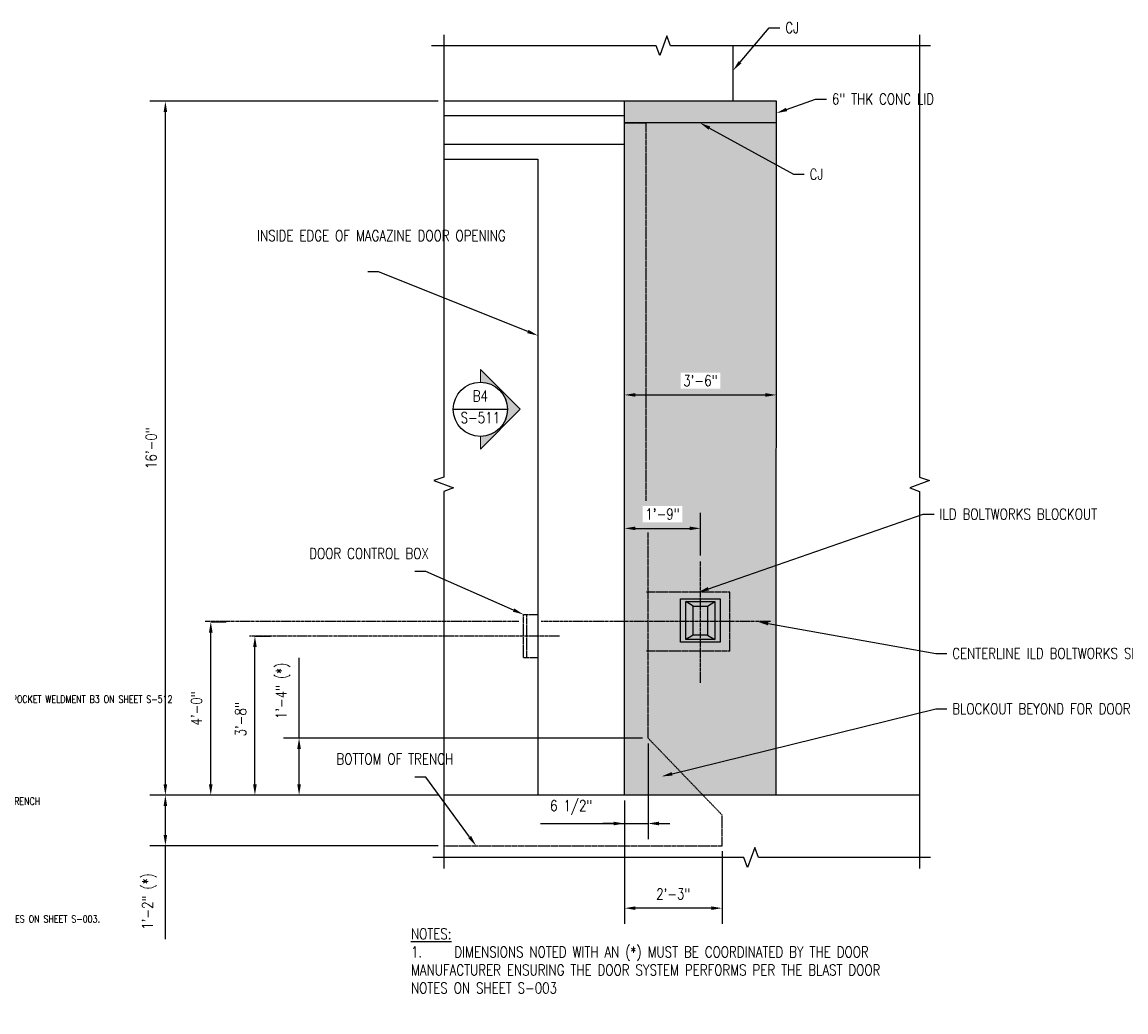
# Model space of a CAD drawing. Header units: inches. Extents: x -364 to 2682, y 0 to 504.
# Tile 12 of 19: x 981 to 1286, y 230 to 504. Entities that reach past the tile are written whole.
import ezdxf
from ezdxf import colors
from ezdxf.entities.mleader import LeaderData, LeaderLine
from ezdxf.enums import TextEntityAlignment as Align
from ezdxf.math import Vec2, Vec3

# ---------------------------------------------------------------- set-up
doc = ezdxf.new("R2010")
doc.units = ezdxf.units.IN
doc.header["$MEASUREMENT"] = 0
doc.linetypes.add('CENTER2', pattern=[1.125, 0.75, -0.125, 0.125, -0.125])
doc.linetypes.add('HIDDEN2', pattern=[0.1875, 0.125, -0.0625])
for name, color, linetype in [('G-ANNO-SYMB', 2, 'Continuous'), ('S-ANNO-DIMS', 1, 'Continuous'), ('S-ANNO-TEXT', 2, 'Continuous'), ('S-DETL-CNTR', 1, 'CENTER2'), ('S-DETL-HIDD', 1, 'HIDDEN2'), ('S-DETL-LW18-020%', 77, 'Continuous'), ('S-DETL-MEDM', 3, 'Continuous'), ('S-DETL-XLIT', 1, 'Continuous')]:
    doc.layers.add(name, color=color, linetype=linetype)
doc.styles.add('Annotative', font='romans.shx', dxfattribs={"width": 0.8, "height": 0.125})
doc.styles.add('ROMANS', font='ROMANS.shx', dxfattribs={"width": 0.8})
doc.dimstyles.new('Annotative', dxfattribs={"dimscale": 0, "dimtxt": 0.125, "dimasz": 0.125, "dimexe": 0.179688, "dimexo": 0.0625, "dimgap": 0.09, "dimtad": 1, "dimdec": 3, "dimzin": 3, "dimdsep": 46, "dimlunit": 4, "dimtxsty": 'Annotative', "dimcen": 0.09, "dimclrt": 2, "dimazin": 2, "dimtfac": 1, "dimtdec": 3, "dimtmove": 1, "dimatfit": 3, "dimfxl": 1, "dimtfill": 1, "dimfrac": 2, "dimtolj": 1, "dimtzin": 0, "dimarcsym": 0})

# ---------------------------------------------------------------- blocks, each defined once
blk = doc.blocks.new('*D14')
at = {"layer": 'S-ANNO-DIMS', "color": 0, "lineweight": -2, "transparency": 16777216}
for p, q in [((1152.46, 306.07), (1053.07, 306.07)), ((1057.38, 293.27), (1057.38, 303.07)), ((1095.92, 290.27), (1053.07, 290.27))]:
    blk.add_line(p, q, dxfattribs=at)
at = {"layer": 'S-ANNO-DIMS', "color": 0, "transparency": 16777216}
for points in [[(1056.88, 303.07), (1057.88, 303.07), (1057.38, 306.07)], [(1056.88, 293.27), (1057.88, 293.27), (1057.38, 290.27)]]:
    blk.add_solid(points, dxfattribs=at)
at = {"layer": 'S-ANNO-DIMS', "color": 2, "transparency": 16777216, "insert": (1052.94, 319.1), "char_height": 3, "width": 62.223, "attachment_point": 5, "rotation": 90, "style": 'Annotative'}
blk.add_mtext('\\A1;1\'-4" (*)', dxfattribs=at)
blk = doc.blocks.new('*D15')
at = {"layer": 'S-ANNO-DIMS', "color": 0, "lineweight": -2, "transparency": 16777216}
for p, q in [((1032.94, 338.27), (1037.25, 338.27)), ((1032.94, 293.27), (1032.94, 335.27)), ((1095.92, 290.27), (1028.62, 290.27))]:
    blk.add_line(p, q, dxfattribs=at)
at = {"layer": 'S-ANNO-DIMS', "color": 0, "transparency": 16777216}
for points in [[(1032.44, 335.27), (1033.44, 335.27), (1032.94, 338.27)], [(1032.44, 293.27), (1033.44, 293.27), (1032.94, 290.27)]]:
    blk.add_solid(points, dxfattribs=at)
at = {"layer": 'S-ANNO-DIMS', "color": 2, "transparency": 16777216, "insert": (1028.99, 314.27), "char_height": 3, "attachment_point": 5, "rotation": 90, "style": 'Annotative', "bg_fill": 3, "box_fill_scale": 1.25, "bg_fill_color": 256, "bg_fill_true_color": 13158600, "bg_fill_transparency": 0}
blk.add_mtext('\\A1;4\'-0"', dxfattribs=at)
blk = doc.blocks.new('*D16')
at = {"layer": 'S-ANNO-DIMS', "color": 0, "lineweight": -2, "transparency": 16777216}
for p, q in [((1095.92, 482.27), (1016.07, 482.27)), ((1020.38, 293.27), (1020.38, 479.27)), ((1095.92, 290.27), (1016.07, 290.27))]:
    blk.add_line(p, q, dxfattribs=at)
at = {"layer": 'S-ANNO-DIMS', "color": 0, "transparency": 16777216}
for points in [[(1019.88, 479.27), (1020.88, 479.27), (1020.38, 482.27)], [(1019.88, 293.27), (1020.88, 293.27), (1020.38, 290.27)]]:
    blk.add_solid(points, dxfattribs=at)
at = {"layer": 'S-ANNO-DIMS', "color": 2, "transparency": 16777216, "insert": (1016.43, 386.27), "char_height": 3, "attachment_point": 5, "rotation": 90, "style": 'Annotative', "bg_fill": 3, "box_fill_scale": 1.25, "bg_fill_color": 256, "bg_fill_true_color": 13158600, "bg_fill_transparency": 0}
blk.add_mtext('\\A1;16\'-0"', dxfattribs=at)
blk = doc.blocks.new('*D17')
at = {"layer": 'S-ANNO-DIMS', "color": 0, "lineweight": -2, "transparency": 16777216}
for p, q in [((1153.96, 304.57), (1153.96, 278.1)), ((1147.46, 288.77), (1147.46, 278.1)), ((1124.21, 282.42), (1147.46, 282.42)), ((1144.46, 282.42), (1141.46, 282.42)), ((1147.46, 282.42), (1153.96, 282.42)), ((1147.46, 282.42), (1153.96, 282.42)), ((1156.96, 282.42), (1159.96, 282.42))]:
    blk.add_line(p, q, dxfattribs=at)
at = {"layer": 'S-ANNO-DIMS', "color": 0, "transparency": 16777216}
for points in [[(1144.46, 282.92), (1144.46, 281.92), (1147.46, 282.42)], [(1156.96, 282.92), (1156.96, 281.92), (1153.96, 282.42)]]:
    blk.add_solid(points, dxfattribs=at)
at = {"layer": 'S-ANNO-DIMS', "color": 2, "transparency": 16777216, "insert": (1132.72, 286.86), "char_height": 3, "attachment_point": 5, "style": 'Annotative', "bg_fill": 3, "box_fill_scale": 1.25, "bg_fill_color": 256, "bg_fill_true_color": 13158600, "bg_fill_transparency": 0}
blk.add_mtext('\\A1;6 1/2"', dxfattribs=at)
blk = doc.blocks.new('*D18')
at = {"layer": 'S-ANNO-DIMS', "color": 0, "lineweight": -2, "transparency": 16777216}
for p, q in [((1095.92, 290.27), (1016.07, 290.27)), ((1020.38, 279.27), (1020.38, 287.27)), ((1095.92, 276.27), (1016.07, 276.27)), ((1020.38, 250.4), (1020.38, 276.27))]:
    blk.add_line(p, q, dxfattribs=at)
at = {"layer": 'S-ANNO-DIMS', "color": 0, "transparency": 16777216}
for points in [[(1019.88, 287.27), (1020.88, 287.27), (1020.38, 290.27)], [(1019.88, 279.27), (1020.88, 279.27), (1020.38, 276.27)]]:
    blk.add_solid(points, dxfattribs=at)
at = {"layer": 'S-ANNO-DIMS', "color": 2, "transparency": 16777216, "insert": (1015.93, 260.85), "char_height": 3, "attachment_point": 5, "rotation": 90, "style": 'Annotative', "bg_fill": 3, "box_fill_scale": 1.25, "bg_fill_color": 256, "bg_fill_true_color": 13158600, "bg_fill_transparency": 0}
blk.add_mtext('\\A1;1\'-2" (*)', dxfattribs=at)
blk = doc.blocks.new('*D19')
at = {"layer": 'S-ANNO-DIMS', "color": 0, "lineweight": -2, "transparency": 16777216}
for p, q in [((1147.46, 288.77), (1147.46, 254.68)), ((1174.46, 274.77), (1174.46, 254.68)), ((1171.46, 259), (1150.46, 259))]:
    blk.add_line(p, q, dxfattribs=at)
at = {"layer": 'S-ANNO-DIMS', "color": 0, "transparency": 16777216}
for points in [[(1150.46, 259.5), (1150.46, 258.5), (1147.46, 259)], [(1171.46, 259.5), (1171.46, 258.5), (1174.46, 259)]]:
    blk.add_solid(points, dxfattribs=at)
at = {"layer": 'S-ANNO-DIMS', "color": 2, "transparency": 16777216, "insert": (1160.96, 262.94), "char_height": 3, "attachment_point": 5, "style": 'Annotative'}
blk.add_mtext('\\A1;2\'-3"', dxfattribs=at)
blk = doc.blocks.new('ELEVARROW')
at = {"lineweight": 9}
h = blk.add_hatch(color=256, dxfattribs=at)
edge = h.paths.add_edge_path(flags=0)
edge.add_line((0.46, 0), (0.312, 0))
edge.add_arc((0, 0), 0.312, 360, 540)
edge.add_line((-0.313, 0), (-0.46, 0))
edge.add_line((-0.46, 0), (0, 0.46))
edge.add_line((0, 0.46), (0.46, 0))
at = {"lineweight": 13}
blk.add_lwpolyline([(-0.46, 0), (-0.312, 0, -1), (0.312, 0), (0.46, 0), (0, 0.46)], format="xyb", close=True, dxfattribs=at)
blk = doc.blocks.new('ELEVID')
blk.add_line((-0.312, 0), (0.312, 0))
blk.add_circle((0, 0), 0.313)
at = {"style": 'ROMANS', "width": 0.8}
for tag, p in [('DET_NO', (0, 0.091)), ('REFSHT', (0, -0.096))]:
    blk.add_attdef(tag, text='', height=0.125, dxfattribs=at).set_placement(p, align=Align.MIDDLE_CENTER)
blk = doc.blocks.new('*D77')
at = {"layer": 'S-ANNO-DIMS', "color": 0, "lineweight": -2, "transparency": 16777216}
for p, q in [((1147.46, 361.28), (1147.46, 368.4)), ((1168.47, 356.57), (1168.47, 368.4)), ((1150.46, 364.09), (1165.47, 364.09))]:
    blk.add_line(p, q, dxfattribs=at)
at = {"layer": 'S-ANNO-DIMS', "color": 0, "transparency": 16777216}
for points in [[(1150.46, 364.59), (1150.46, 363.59), (1147.46, 364.09)], [(1165.47, 364.59), (1165.47, 363.59), (1168.47, 364.09)]]:
    blk.add_solid(points, dxfattribs=at)
at = {"layer": 'S-ANNO-DIMS', "color": 2, "transparency": 16777216, "insert": (1157.97, 368.04), "char_height": 3, "attachment_point": 5, "style": 'Annotative', "bg_fill": 3, "box_fill_scale": 1.25, "bg_fill_color": 256, "bg_fill_true_color": 13158600, "bg_fill_transparency": 0}
blk.add_mtext('\\A1;1\'-9"', dxfattribs=at)
blk = doc.blocks.new('*D78')
at = {"layer": 'S-ANNO-DIMS', "color": 0, "lineweight": -2, "transparency": 16777216}
for p, q in [((1147.46, 398.2), (1147.46, 405.32)), ((1189.48, 398.19), (1189.48, 405.32)), ((1150.46, 401.01), (1186.48, 401.01))]:
    blk.add_line(p, q, dxfattribs=at)
at = {"layer": 'S-ANNO-DIMS', "color": 0, "transparency": 16777216}
for points in [[(1150.46, 401.51), (1150.46, 400.51), (1147.46, 401.01)], [(1186.48, 401.51), (1186.48, 400.51), (1189.48, 401.01)]]:
    blk.add_solid(points, dxfattribs=at)
at = {"layer": 'S-ANNO-DIMS', "color": 2, "transparency": 16777216, "insert": (1168.47, 404.96), "char_height": 3, "attachment_point": 5, "style": 'Annotative', "bg_fill": 3, "box_fill_scale": 1.25, "bg_fill_color": 256, "bg_fill_true_color": 13158600, "bg_fill_transparency": 0}
blk.add_mtext('\\A1;3\'-6"', dxfattribs=at)
blk = doc.blocks.new('*D97')
at = {"layer": 'S-ANNO-DIMS', "color": 0, "lineweight": -2, "transparency": 16777216}
for p, q in [((1045.16, 334.27), (1049.47, 334.27)), ((1045.16, 293.27), (1045.16, 331.27)), ((1095.92, 290.27), (1040.85, 290.27))]:
    blk.add_line(p, q, dxfattribs=at)
at = {"layer": 'S-ANNO-DIMS', "color": 0, "transparency": 16777216}
for points in [[(1044.66, 331.27), (1045.66, 331.27), (1045.16, 334.27)], [(1044.66, 293.27), (1045.66, 293.27), (1045.16, 290.27)]]:
    blk.add_solid(points, dxfattribs=at)
at = {"layer": 'S-ANNO-DIMS', "color": 2, "transparency": 16777216, "insert": (1041.21, 311.27), "char_height": 3, "width": 62.223, "attachment_point": 5, "rotation": 90, "style": 'Annotative'}
blk.add_mtext('\\A1;3\'-8"', dxfattribs=at)

msp = doc.modelspace()

# ---------------------------------------------------------------- hatches: boundary and pattern name
at = {"layer": 'S-DETL-LW18-020%'}
h = msp.add_hatch(color=256, dxfattribs=at)
h.dxf.hatch_style = 1
h.paths.add_polyline_path([(1147.4624, 290.2742), (1189.4958, 290.2742), (1189.4974, 482.2759), (1147.464, 482.2759)])

# ---------------------------------------------------------------- linework, layer by layer
at = {"layer": 'S-ANNO-TEXT'}
for points in [[(1232.1344, 497.6305), (1160.2102, 497.6305), (1159.2102, 500.378), (1157.2102, 494.883), (1156.2102, 497.6305), (1094.0618, 497.6305)], [(1097.4179, 500.6273), (1097.4179, 378.2923), (1094.6705, 377.2923), (1100.1654, 375.2923), (1097.4179, 374.2923), (1097.4179, 270.013)], [(1229.1344, 500.6273), (1229.1344, 378.2923), (1231.8818, 377.2923), (1226.3869, 375.2923), (1229.1344, 374.2923), (1229.1344, 270.013)], [(1232.1344, 273.0162), (1184.5234, 273.0162), (1183.5234, 275.7637), (1181.5234, 270.2687), (1180.5234, 273.0162), (1094.4179, 273.0162)]]:
    msp.add_lwpolyline(points, dxfattribs=at)
at = {"layer": 'S-DETL-CNTR'}
for p, q in [((1168.4722, 321.3176), (1168.4722, 355.0676)), ((1118.2117, 338.2742), (1031.4372, 338.2742)), ((1187.8865, 338.2742), (1124.4059, 338.2742))]:
    msp.add_line(p, q, dxfattribs=at)
at = {"layer": 'S-DETL-HIDD'}
for p, q in [((1147.4918, 476.2805), (1153.4624, 476.2805)), ((1153.4624, 371.7451), (1153.4624, 476.2805)), ((1153.9624, 306.0737), (1153.9624, 362.9983)), ((1176.5916, 346.3982), (1153.4624, 346.3992)), ((1176.5916, 330.1482), (1176.5916, 346.3982)), ((1176.5916, 330.1482), (1153.4624, 330.1492)), ((1174.4624, 276.2742), (1174.4624, 284.7742))]:
    msp.add_line(p, q, dxfattribs=at)
msp.add_lwpolyline([(1123.4917, 340.2742), (1123.4917, 328.2742), (1119.4917, 328.2742), (1119.4917, 340.2742)], close=True, dxfattribs=at)
msp.add_lwpolyline([(1120.3622, 340.2742), (1120.3483, 328.2742)], dxfattribs=at)
at = {"layer": 'S-DETL-MEDM'}
for p, q in [((1177.4958, 482.2742), (1177.4958, 497.6242)), ((1189.4958, 482.2742), (1097.4179, 482.2742)), ((1147.4624, 290.2742), (1147.4958, 482.2776)), ((1189.4624, 290.2669), (1189.4958, 482.2742)), ((1147.4958, 478.2689), (1097.4179, 478.2729)), ((1189.4958, 476.2742), (1147.4624, 476.2815)), ((1229.1344, 290.2742), (1097.4179, 290.2742))]:
    msp.add_line(p, q, dxfattribs=at)
at = {"layer": 'S-DETL-XLIT'}
for points in [[(1162.9722, 344.5676), (1173.9722, 344.5676), (1173.9722, 332.5676), (1162.9722, 332.5676)], [(1164.4722, 343.8176), (1172.4722, 343.8176), (1172.4722, 333.3176), (1164.4722, 333.3176)], [(1166.4722, 334.5676), (1166.4722, 342.5676), (1170.4722, 342.5676), (1170.4722, 334.5676)]]:
    msp.add_lwpolyline(points, close=True, dxfattribs=at)
for points in [[(1166.4722, 342.5676), (1164.4722, 343.8176)], [(1170.4722, 342.5676), (1172.4722, 343.8176)], [(1166.4722, 334.5676), (1164.4722, 333.3176)], [(1170.4722, 334.5676), (1172.4722, 333.3176)]]:
    msp.add_lwpolyline(points, dxfattribs=at)

# ---------------------------------------------------------------- block references
at = {"layer": 'G-ANNO-SYMB', "xscale": 24, "yscale": 24, "zscale": 24, "rotation": 270}
msp.add_blockref('ELEVARROW', (1107.5572, 397.0387), dxfattribs=at)
at = {"layer": 'G-ANNO-SYMB'}
ref = msp.add_blockref('ELEVID', (1107.5572, 397.0387), dxfattribs=dict(at, xscale=24, yscale=24, zscale=24))
ref.add_attrib('DET_NO', 'B4', dxfattribs={"layer": '0', "color": 1, "height": 3, "style": 'Annotative', "width": 0.800781}).set_placement((1107.5572, 399.2292), align=Align.CENTER)
ref.add_attrib('REFSHT', 'S-511', dxfattribs={"layer": '0', "color": 1, "height": 3, "style": 'Annotative', "width": 0.800781}).set_placement((1107.5572, 394.7309), align=Align.MIDDLE)

# ---------------------------------------------------------------- dimensions: what is measured, and where the dimension line sits
at = {"layer": 'S-ANNO-DIMS'}
dim = msp.add_linear_dim(base=(1057.3841, 306.0737), p1=(1097.4179, 290.2742), p2=(1153.9624, 306.0737), angle=90, text='<> (*)', dimstyle='Annotative', override={"dimdec": 1, "dimpost": '\\X', "dimtfill": 0}, dxfattribs=at)
dim.commit()
dim.dimension.update_dxf_attribs({"geometry": '*D14', "text_midpoint": (1057.3841, 319.0983), "dimtype": 160})

# ---------------------------------------------------------------- leaders
at = {"layer": 'S-ANNO-TEXT', "linetype": 'Continuous'}
ml = msp.add_multileader_mtext('Standard', dxfattribs=at)
ml.set_content('\\A1;CJ', color=2, style='Annotative')
ml.set_leader_properties(color=1)
ml.build(insert=Vec2(0, 0))
ml.multileader.update_dxf_attribs({"text_right_attachment_type": 3, "dogleg_length": 0.125, "arrow_head_size": 3, "scale": 24})
ctx = ml.context
ctx.base_point, ctx.scale, ctx.char_height, ctx.arrow_head_size, ctx.landing_gap_size, ctx.plane_origin = Vec3(1190.469, 502.6184), 24, 3, 3, 1.5, Vec3(-94.5668, -787.2344)
ctx.right_attachment = 3
notes = []
notes.append((ctx, [(0, (1, 1, 0), (1187.469, 502.6184), (1, 0), 3, [(0, [(1177.4958, 490.7811)], 0, [])])]))
ctx.mtext.insert, ctx.mtext.width, ctx.mtext.defined_height = Vec3(1191.969, 504.1184), 5.142393, 7.9857
ml = msp.add_multileader_mtext('Standard', dxfattribs=at)
ml.set_content('\\A1;6" THK CONC LID', color=2, style='Annotative')
ml.set_leader_properties(color=1)
ml.build(insert=Vec2(0, 0))
ml.multileader.update_dxf_attribs({"text_right_attachment_type": 3, "dogleg_length": 0.125, "arrow_head_size": 3, "scale": 24})
ctx = ml.context
ctx.base_point, ctx.scale, ctx.char_height, ctx.arrow_head_size, ctx.landing_gap_size, ctx.plane_origin = Vec3(1203.3508, 482.8884), 24, 3, 3, 1.5, Vec3(-57.2476, -779.0978)
ctx.right_attachment = 3
notes.append((ctx, [(0, (1, 1, 0), (1200.3508, 482.8884), (1, 0), 3, [(0, [(1189.4958, 478.9745)], 0, [])])]))
ctx.mtext.insert, ctx.mtext.width, ctx.mtext.defined_height = Vec3(1204.8508, 484.3884), 19.053522, 7.9857
ml = msp.add_multileader_mtext('Standard', dxfattribs=at)
ml.set_content('\\A1;CJ', color=2, style='Annotative')
ml.set_leader_properties(color=1)
ml.build(insert=Vec2(0, 0))
ml.multileader.update_dxf_attribs({"text_right_attachment_type": 3, "dogleg_length": 0.125, "arrow_head_size": 3, "scale": 24})
ctx = ml.context
ctx.base_point, ctx.scale, ctx.char_height, ctx.arrow_head_size, ctx.landing_gap_size, ctx.plane_origin = Vec3(1197.1936, 462.0804), 24, 3, 3, 1.5, Vec3(-60.6338, -797.4009)
ctx.right_attachment = 3
notes.append((ctx, [(0, (1, 1, 0), (1194.1936, 462.0804), (1, 0), 3, [(0, [(1168.3386, 476.2815)], 0, [])])]))
ctx.mtext.insert, ctx.mtext.width, ctx.mtext.defined_height = Vec3(1198.6936, 463.5804), 5.142393, 7.9857
ml = msp.add_multileader_mtext('Standard', dxfattribs=at)
ml.set_content('\\A1;ILD BOLTWORKS BLOCKOUT', color=2, style='Annotative')
ml.set_leader_properties(color=1)
ml.build(insert=Vec2(0, 0))
ml.multileader.update_dxf_attribs({"text_right_attachment_type": 3, "dogleg_length": 0.125, "arrow_head_size": 3, "scale": 24})
ctx = ml.context
ctx.base_point, ctx.scale, ctx.char_height, ctx.arrow_head_size, ctx.landing_gap_size, ctx.plane_origin = Vec3(1233.1344, 368.0273), 24, 3, 3, 1.5, Vec3(-89.2854, -884.9359)
ctx.right_attachment = 3
notes.append((ctx, [(0, (1, 1, 0), (1230.1344, 368.0273), (1, 0), 3, [(0, [(1167.8416, 346.3982)], 0, [])])]))
ctx.mtext.insert, ctx.mtext.width, ctx.mtext.defined_height = Vec3(1234.6344, 369.5273), 30.826869, 7.9857
ml = msp.add_multileader_mtext('Standard', dxfattribs=at)
ml.set_content('\\A1;CENTERLINE ILD BOLTWORKS SLEEVE', color=2, style='Annotative')
ml.set_leader_properties(color=1)
ml.build(insert=Vec2(0, 0))
ml.multileader.update_dxf_attribs({"text_right_attachment_type": 3, "dogleg_length": 0.125, "arrow_head_size": 3, "scale": 24})
ctx = ml.context
ctx.base_point, ctx.scale, ctx.char_height, ctx.arrow_head_size, ctx.landing_gap_size, ctx.plane_origin = Vec3(1236.6667, 329.476), 24, 3, 3, 1.5, Vec3(-89.2854, -924.3411)
ctx.right_attachment = 3
notes.append((ctx, [(0, (1, 1, 0), (1233.6667, 329.476), (1, 0), 3, [(0, [(1184.2743, 338.2742)], 0, [])])]))
ctx.mtext.insert, ctx.mtext.width, ctx.mtext.defined_height = Vec3(1238.1667, 330.976), 37.26393, 7.9857
ml = msp.add_multileader_mtext('Standard', dxfattribs=at)
ml.set_content('\\A1;BLOCKOUT BEYOND FOR DOOR PLOW', color=2, style='Annotative')
ml.set_leader_properties(color=1)
ml.build(insert=Vec2(0, 0))
ml.multileader.update_dxf_attribs({"text_right_attachment_type": 3, "dogleg_length": 0.125, "arrow_head_size": 3, "scale": 24})
ctx = ml.context
ctx.base_point, ctx.scale, ctx.char_height, ctx.arrow_head_size, ctx.landing_gap_size, ctx.plane_origin = Vec3(1236.6667, 314.1479), 24, 3, 3, 1.5, Vec3(-87.5682, -955.1411)
ctx.right_attachment = 3
notes.append((ctx, [(0, (1, 1, 0), (1233.6667, 314.1479), (1, 0), 3, [(0, [(1157.7151, 295.4449)], 0, [])])]))
ctx.mtext.insert, ctx.mtext.width, ctx.mtext.defined_height = Vec3(1238.1667, 315.6479), 37.787198, 7.9857
for ctx, leaders in notes:
    for number, flags, end, landing, length, lines in leaders:
        leader = LeaderData()
        leader.index, (leader.has_last_leader_line, leader.has_dogleg_vector, leader.attachment_direction) = number, flags
        leader.last_leader_point, leader.dogleg_vector, leader.dogleg_length = Vec3(end), Vec3(landing), length
        for number, points, colour, breaks in lines:
            line = LeaderLine()
            line.index, line.vertices, line.color, line.breaks = number, Vec3.list(points), colors.encode_raw_color(colour), breaks
            leader.lines.append(line)
        ctx.leaders.append(leader)

# ---------------------------------------------------------------- next in the draw order: dimensions: what is measured, and where the dimension line sits
at = {"layer": 'S-ANNO-DIMS'}
for base, p1, p2, picture, middle in [((1189.48092, 401.01006), (1147.46236, 396.69756), (1189.48092, 396.6939), '*D78', (1168.47164, 401.01006)), ((1168.4722, 364.0919), (1147.4624, 359.7794), (1168.4722, 355.0676), '*D77', (1157.9673, 364.0919))]:
    dim = msp.add_linear_dim(base=base, p1=p1, p2=p2, dimstyle='Annotative', override={"dimpost": '\\X'}, dxfattribs=at)
    dim.commit()
    dim.dimension.update_dxf_attribs({"geometry": picture, "text_midpoint": middle, "dimtype": 160})
dim = msp.add_linear_dim(base=(1032.9372, 338.2742), p1=(1097.4179, 290.2742), p2=(1031.4372, 338.2742), angle=90, dimstyle='Annotative', override={"dimtxt": 0.125, "dimasz": 0.125, "dimpost": '\\X', "dimtxsty": 'Annotative', "dimclrt": 2}, dxfattribs=at)
dim.commit()
dim.dimension.update_dxf_attribs({"geometry": '*D15', "text_midpoint": (1028.9915, 314.2742)})

# ---------------------------------------------------------------- next in the draw order: dimensions: what is measured, and where the dimension line sits
dim = msp.add_linear_dim(base=(1020.38, 482.2742), p1=(1097.4179, 290.2742), p2=(1097.4179, 482.2742), angle=90, dimstyle='Annotative', override={"dimpost": '\\X'}, dxfattribs=at)
dim.commit()
dim.dimension.update_dxf_attribs({"geometry": '*D16', "text_midpoint": (1016.4343, 386.2742)})

# ---------------------------------------------------------------- next in the draw order: linework, layer by layer
msp.add_line((1057.3841, 306.0737), (1057.3841, 328.2966), dxfattribs=at)
at = {"layer": 'S-DETL-CNTR'}
msp.add_line((1129.4917, 334.2742), (1043.6607, 334.2742), dxfattribs=at)
at = {"layer": 'S-DETL-MEDM'}
msp.add_line((1147.4624, 470.2729), (1097.4179, 470.2729), dxfattribs=at)

# ---------------------------------------------------------------- next in the draw order: leaders
at = {"layer": 'S-ANNO-TEXT', "linetype": 'Continuous'}
ml = msp.add_multileader_mtext('Standard', dxfattribs=at)
ml.set_content('\\A1;INSIDE EDGE OF MAGAZINE DOOR OPENING', color=2, style='Annotative')
ml.set_leader_properties(color=1)
ml.build(insert=Vec2(0, 0))
ml.multileader.update_dxf_attribs({"text_right_attachment_type": 3, "dogleg_length": 0.125, "arrow_head_size": 3, "scale": 24})
ctx = ml.context
ctx.base_point, ctx.scale, ctx.char_height, ctx.arrow_head_size, ctx.landing_gap_size, ctx.plane_origin = Vec3(1044.257, 445.0869), 24, 3, 3, 1.5, Vec3(2304.7337, -851.8047)
ctx.right_attachment = 3
notes = []
notes.append((ctx, [(0, (1, 1, 0), (1079.3998, 435.0869), (-1, 0), 3, [(0, [(1123.4917, 417.435)], 0, [])])]))
ctx.mtext.insert, ctx.mtext.width, ctx.mtext.defined_height = Vec3(1045.757, 446.5869), 37.914957, 2.6619
ml = msp.add_multileader_mtext('Standard', dxfattribs=at)
ml.set_content('\\A1;DOOR CONTROL BOX', color=2, style='Annotative')
ml.set_leader_properties(color=1)
ml.build(insert=Vec2(0, 0))
ml.multileader.update_dxf_attribs({"text_right_attachment_type": 3, "dogleg_length": 0.125, "arrow_head_size": 3, "scale": 24})
ctx = ml.context
ctx.base_point, ctx.scale, ctx.char_height, ctx.arrow_head_size, ctx.landing_gap_size, ctx.plane_origin = Vec3(1058.6917, 357.1403), 24, 3, 3, 1.5, Vec3(2405.2311, -946.6618)
ctx.right_attachment = 3
notes.append((ctx, [(0, (1, 1, 0), (1092.4631, 352.1403), (-1, 0), 3, [(0, [(1119.4917, 340.2742)], 0, [])])]))
ctx.mtext.insert, ctx.mtext.width, ctx.mtext.defined_height = Vec3(1060.1917, 358.6403), 35.127919, 7.9857
at = {"layer": 'S-ANNO-TEXT', "linetype": 'Continuous', "lineweight": -3}
ml = msp.add_multileader_mtext('Standard', dxfattribs=at)
ml.set_content('HEADED ANCHOR STUDS BEYOND, SEE B3 ON SHEET S-512', color=2, style='Annotative')
ml.set_leader_properties(color=1)
ml.build(insert=Vec2(0, 0))
ml.multileader.update_dxf_attribs({"text_right_attachment_type": 3, "dogleg_length": 0.125, "arrow_head_size": 2, "scale": 16})
ctx = ml.context
ctx.base_point, ctx.scale, ctx.char_height, ctx.arrow_head_size, ctx.plane_origin = Vec3(864.6288, 332.2469), 16, 2, 2, Vec3(1722.048, -556.9319)
ctx.right_attachment = 3
notes.append((ctx, [(1, (1, 1, 0), (862.6288, 332.2469), (1, 0), 2, [(0, [(860.1408, 320.3827)], 0, [])])]))
ctx.mtext.insert, ctx.mtext.width, ctx.mtext.defined_height = Vec3(866.6288, 333.2469), 28.87889, 21.2951
at = {"layer": 'S-ANNO-TEXT', "linetype": 'Continuous'}
ml = msp.add_multileader_mtext('Standard', dxfattribs=at)
ml.set_content('\\A1;BOTTOM OF TRENCH', color=2, style='Annotative')
ml.set_leader_properties(color=1)
ml.build(insert=Vec2(0, 0))
ml.multileader.update_dxf_attribs({"text_right_attachment_type": 3, "dogleg_length": 0.125, "arrow_head_size": 3, "scale": 24})
ctx = ml.context
ctx.base_point, ctx.scale, ctx.char_height, ctx.arrow_head_size, ctx.landing_gap_size, ctx.plane_origin = Vec3(1066.2346, 300.2851), 24, 3, 3, 1.5, Vec3(2405.2311, -1001.517)
ctx.right_attachment = 3
notes.append((ctx, [(0, (1, 1, 0), (1092.4631, 295.2851), (-1, 0), 3, [(0, [(1106.3649, 276.2742)], 0, [])])]))
ctx.mtext.insert, ctx.mtext.width, ctx.mtext.defined_height = Vec3(1067.7346, 301.7851), 35.127919, 7.9857
for ctx, leaders in notes:
    for number, flags, end, landing, length, lines in leaders:
        leader = LeaderData()
        leader.index, (leader.has_last_leader_line, leader.has_dogleg_vector, leader.attachment_direction) = number, flags
        leader.last_leader_point, leader.dogleg_vector, leader.dogleg_length = Vec3(end), Vec3(landing), length
        for number, points, colour, breaks in lines:
            line = LeaderLine()
            line.index, line.vertices, line.color, line.breaks = number, Vec3.list(points), colors.encode_raw_color(colour), breaks
            leader.lines.append(line)
        ctx.leaders.append(leader)

# ---------------------------------------------------------------- next in the draw order: dimensions: what is measured, and where the dimension line sits
at = {"layer": 'S-ANNO-DIMS'}
dim = msp.add_linear_dim(base=(1153.9624, 282.4153), p1=(1147.4624, 290.2742), p2=(1153.9624, 306.0737), dimstyle='Annotative', override={"dimpost": '\\X'}, dxfattribs=at)
dim.commit()
dim.dimension.update_dxf_attribs({"geometry": '*D17', "text_midpoint": (1132.715, 283.3728), "dimtype": 160})
dim = msp.add_linear_dim(base=(1020.38, 290.2742), p1=(1097.4179, 276.2742), p2=(1097.4179, 290.2742), angle=90, text='<> (*)', dimstyle='Annotative', override={"dimpost": '\\X'}, dxfattribs=at)
dim.commit()
dim.dimension.update_dxf_attribs({"geometry": '*D18', "text_midpoint": (1019.9968, 260.8473), "dimtype": 160})

# ---------------------------------------------------------------- next in the draw order: linework, layer by layer
at = {"layer": 'S-DETL-HIDD'}
for p, q in [((1174.4624, 284.7742), (1153.9624, 306.0737)), ((1097.4179, 276.2742), (1174.4624, 276.2742))]:
    msp.add_line(p, q, dxfattribs=at)
at = {"layer": 'S-DETL-MEDM'}
msp.add_lwpolyline([(1097.4179, 466.2729), (1123.4917, 466.2729), (1123.4917, 290.2729)], dxfattribs=at)

# ---------------------------------------------------------------- next in the draw order: texts
at = {"layer": 'S-ANNO-TEXT', "insert": (1088.3586, 253.392), "char_height": 3, "width": 149.915134, "attachment_point": 1, "style": 'Annotative'}
msp.add_mtext('\\A1;{\\LNOTES:\\P\\pxi-3,l3,t3;}1.^IDIMENSIONS NOTED WITH AN (*) MUST BE COORDINATED BY THE DOOR MANUFACTURER ENSURING THE DOOR SYSTEM PERFORMS PER THE BLAST DOOR NOTES ON SHEET S-003 ', dxfattribs=at)

# ---------------------------------------------------------------- next in the draw order: dimensions: what is measured, and where the dimension line sits
at = {"layer": 'S-ANNO-DIMS'}
for base, p1, p2, angle, override, picture, middle in [((1045.1607, 334.2742), (1097.4179, 290.2742), (1043.6607, 334.2742), 90, {"dimdec": 1, "dimpost": '\\X', "dimtfill": 0}, '*D97', (1045.1607, 311.2742)), ((1147.4624, 258.995), (1174.4624, 276.2742), (1147.4624, 290.2742), 180, {"dimpost": '\\X', "dimtfill": 0}, '*D19', (1160.9624, 258.995))]:
    dim = msp.add_linear_dim(base=base, p1=p1, p2=p2, angle=angle, dimstyle='Annotative', override=override, dxfattribs=at)
    dim.commit()
    dim.dimension.update_dxf_attribs({"geometry": picture, "text_midpoint": middle, "dimtype": 160})

# ---------------------------------------------------------------- next in the draw order: leaders
at = {"layer": 'S-ANNO-TEXT', "linetype": 'Continuous', "lineweight": -3}
ml = msp.add_multileader_mtext('Standard', dxfattribs=at)
ml.set_content('PLATE THICKNESS AND ANCHOR SIZE SPACING TO MATCH POCKET WELDMENT B3 ON SHEET S-512', color=2, style='Annotative')
ml.set_leader_properties(color=1)
ml.build(insert=Vec2(0, 0))
ml.multileader.update_dxf_attribs({"text_right_attachment_type": 3, "dogleg_length": 0.125, "arrow_head_size": 2, "scale": 16})
ctx = ml.context
ctx.base_point, ctx.scale, ctx.char_height, ctx.arrow_head_size, ctx.plane_origin = Vec3(913.3226, 316.823), 16, 2, 2, Vec3(1794.3736, -567.3929)
ctx.right_attachment = 3
notes = []
notes.append((ctx, [(1, (1, 1, 0), (911.3226, 316.823), (1, 0), 2, [(1, [(876.7477, 301.9936), (867.9981, 301.7479)], 0, [])])]))
ctx.mtext.insert, ctx.mtext.width, ctx.mtext.defined_height = Vec3(915.3226, 317.823), 22.889457, 21.2951
ml = msp.add_multileader_mtext('Standard', dxfattribs=at)
ml.set_content('FINISH FLOOR', color=2, style='Annotative')
ml.set_leader_properties(color=1)
ml.build(insert=Vec2(0, 0))
ml.multileader.update_dxf_attribs({"text_right_attachment_type": 3, "dogleg_length": 0.125, "arrow_head_size": 2, "scale": 16})
ctx = ml.context
ctx.base_point, ctx.scale, ctx.char_height, ctx.arrow_head_size, ctx.plane_origin = Vec3(913.2736, 295.8687), 16, 2, 2, Vec3(1793.969, -599.6635)
ctx.right_attachment = 3
notes.append((ctx, [(1, (1, 1, 0), (911.2736, 295.8687), (1, 0), 2, [(0, [(902.6796, 290.6902)], 0, [])])]))
ctx.mtext.insert, ctx.mtext.width, ctx.mtext.defined_height = Vec3(915.2736, 296.8687), 17.390509, 21.2951
ml = msp.add_multileader_mtext('Standard', dxfattribs=at)
ml.set_content('1/2" THK SS PL AT TRENCH ENDS TO MATCH HEIGHT OF TRENCH', color=2, style='Annotative')
ml.set_leader_properties(color=1)
ml.build(insert=Vec2(0, 0))
ml.multileader.update_dxf_attribs({"text_right_attachment_type": 3, "dogleg_length": 0.125, "arrow_head_size": 2, "scale": 16})
ctx = ml.context
ctx.base_point, ctx.scale, ctx.char_height, ctx.arrow_head_size, ctx.plane_origin = Vec3(912.6773, 288.5943), 16, 2, 2, Vec3(1793.969, -610.6514)
ctx.right_attachment = 3
notes.append((ctx, [(1, (1, 1, 0), (910.6773, 288.5943), (1, 0), 2, [(0, [(884.1408, 283.5243)], 0, [])])]))
ctx.mtext.insert, ctx.mtext.width, ctx.mtext.defined_height = Vec3(914.6773, 289.5943), 22.581933, 21.0569
ml = msp.add_multileader_mtext('Standard', dxfattribs=at)
ml.set_content('\\pxi-3,l3,t3;1.^IDIMENSIONS NOTED WITH AN (*) MUST BE COORDINATED BY THE DOOR MANUFACTURER ENSURING THE DOOR SYSTEM PERFORMS PER THE BLAST DOOR NOTES ON SHEET S-003. \\P\\pi0,l0,tz;\\P\\pi-3,l3,t3;2.^ISEE SHEETS S-503, S-504, S-511 AND S-512 FOR INFORMATION NOT SHOWN.', color=2, style='Annotative')
ml.set_leader_properties(color=1)
ml.build(insert=Vec2(0, 0))
ml.multileader.update_dxf_attribs({"text_right_attachment_type": 6, "dogleg_length": 0.125, "arrow_head_size": 8, "scale": 16})
ctx = ml.context
ctx.base_point, ctx.scale, ctx.char_height, ctx.arrow_head_size, ctx.plane_origin = Vec3(801.4005, 255.8056), 16, 2, 8, Vec3(-73.4369, -634.2455)
ctx.right_attachment = 6
notes.append((ctx, [(0, (0, 0, 0), (0, 0), (1, 0), 1, [])]))
ctx.mtext.insert, ctx.mtext.width, ctx.mtext.defined_height = Vec3(803.4005, 256.9961), 117.442194, 21.2951
for ctx, leaders in notes:
    for number, flags, end, landing, length, lines in leaders:
        leader = LeaderData()
        leader.index, (leader.has_last_leader_line, leader.has_dogleg_vector, leader.attachment_direction) = number, flags
        leader.last_leader_point, leader.dogleg_vector, leader.dogleg_length = Vec3(end), Vec3(landing), length
        for number, points, colour, breaks in lines:
            line = LeaderLine()
            line.index, line.vertices, line.color, line.breaks = number, Vec3.list(points), colors.encode_raw_color(colour), breaks
            leader.lines.append(line)
        ctx.leaders.append(leader)

doc.saveas('drawing.dxf')
